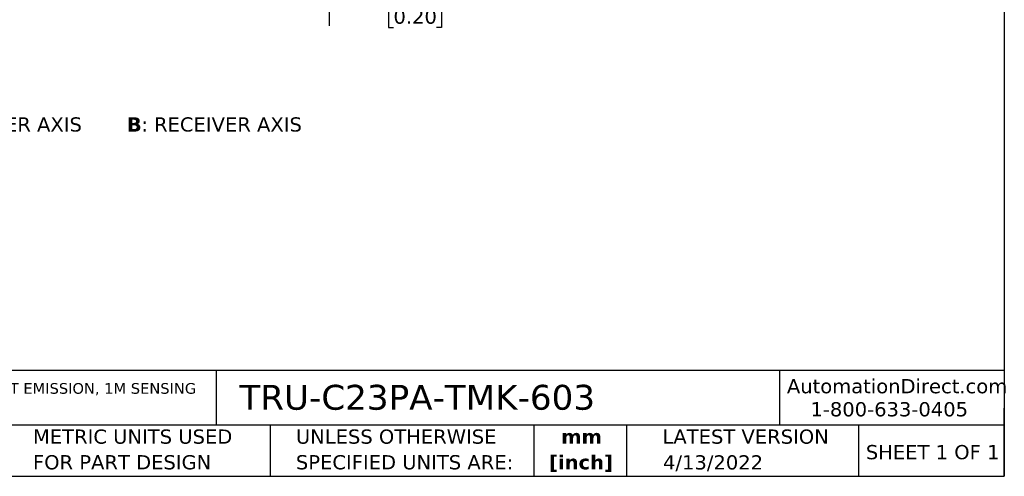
# Model space of a CAD drawing. Header units: millimetres. Extents: x 6 to 273, y 6 to 210.
# Tile 2 of 4: x 127 to 273, y 6 to 74. Entities that reach past the tile are written whole.
import ezdxf

# ---------------------------------------------------------------- set-up
doc = ezdxf.new("R2010")
doc.units = ezdxf.units.MM
doc.linetypes.add('SLD-Solid', pattern=[0])
doc.layers.add('DIMENSIONS', color=140, linetype='SLD-Solid', lineweight=25)
doc.layers.add('TEXT', color=140, linetype='SLD-Solid', lineweight=25)
doc.styles.add('SLDTEXTSTYLE0', font='VERDANAB.TTF')
doc.styles.add('SLDTEXTSTYLE1', font='VERDANA.TTF')
doc.dimstyles.new('SLDDIMSTYLE1', dxfattribs={"dimtxt": 2.158008, "dimasz": 3.302, "dimexe": 0, "dimexo": 0.0625, "dimgap": 0.539502, "dimtad": 0, "dimtih": 1, "dimtoh": 1, "dimrnd": 1e-09, "dimzin": 4, "dimdsep": 46, "dimtxsty": 'SLDTEXTSTYLE1', "dimsah": 1, "dimcen": 0.09, "dimadec": 0, "dimazin": 1, "dimtfac": 1, "dimtmove": 0, "dimatfit": 0, "dimfxl": 0, "dimfrac": 2, "dimtolj": 1, "dimtzin": 12, "dimarcsym": 0})

# ---------------------------------------------------------------- blocks, each defined once
blk = doc.blocks.new('SW_NOTE_0')
at = {"layer": 'TEXT', "color": 0, "attachment_point": 1}
for s, insert, char_height, style in [('A', (0, 2.69), 2.12, 'SLDTEXTSTYLE0'), (': EMITTER AXIS      ', (2.19, 2.69), 2.1167, 'SLDTEXTSTYLE1'), ('B', (30.97, 2.69), 2.12, 'SLDTEXTSTYLE0'), (': RECEIVER AXIS', (33.12, 2.69), 2.1167, 'SLDTEXTSTYLE1')]:
    blk.add_mtext(s, dxfattribs=dict(at, insert=insert, char_height=char_height, style=style))
blk = doc.blocks.new('SW_NOTE_0_1')
at = {"layer": 'TEXT', "color": 0, "char_height": 1.5875, "attachment_point": 1, "style": 'SLDTEXTSTYLE1'}
for s, insert in [('CONTRINEX PHOTOELECTRIC SENSOR, RECTANGULAR, POLARIZED RETROREFLECTIVE, ULTRA VIOLET LIGHT EMISSION, 1M SENSING ', (0, 2.02)), ('DISTANCE, COMPLEMENTARY LIGHT-ON/DARK-ON, PNP, TEACH-IN BUTTON, 4-WIRE, PIGTAIL.', (0, -1.1))]:
    blk.add_mtext(s, dxfattribs=dict(at, insert=insert))
blk = doc.blocks.new('SW_NOTE_0_2')
at = {"layer": 'TEXT', "color": 0, "char_height": 2.117, "attachment_point": 2, "style": 'SLDTEXTSTYLE0'}
for s, insert in [('mm', (2.84, 2.69)), ('[inch]', (2.76, -1.13))]:
    blk.add_mtext(s, dxfattribs=dict(at, insert=insert))
blk = doc.blocks.new('SW_NOTE_0_3')
at = {"layer": 'TEXT', "color": 0, "char_height": 2.1167, "attachment_point": 1, "style": 'SLDTEXTSTYLE1'}
for s, insert in [('UNLESS OTHERWISE ', (0, 2.69)), ('SPECIFIED UNITS ARE:', (0, -1.13))]:
    blk.add_mtext(s, dxfattribs=dict(at, insert=insert))
blk = doc.blocks.new('SW_NOTE_0_7')
at = {"layer": 'TEXT', "color": 0, "char_height": 2.1167, "attachment_point": 1, "style": 'SLDTEXTSTYLE1'}
for s, insert in [('METRIC UNITS USED ', (0, 2.69)), ('FOR PART DESIGN', (0, -1.13))]:
    blk.add_mtext(s, dxfattribs=dict(at, insert=insert))
blk = doc.blocks.new('_D_1')
at = {"layer": 'DIMENSIONS'}
for p, q in [((172.58, 96.99), (172.58, 73.44)), ((167.58, 76.62), (161.23, 76.62)), ((172.58, 76.62), (179.2, 76.62)), ((182.13, 76.62), (181.4, 76.62)), ((181.4, 76.62), (181.4, 73.19)), ((188.54, 76.62), (189.26, 76.62)), ((189.26, 76.62), (189.26, 73.19)), ((181.4, 73.19), (182.13, 73.19)), ((189.26, 73.19), (188.54, 73.19))]:
    blk.add_line(p, q, dxfattribs=at)
for points in [[(167.58, 76.62), (164.28, 77.13), (164.28, 76.11)], [(172.58, 76.62), (175.88, 76.11), (175.88, 77.13)]]:
    blk.add_solid(points, dxfattribs=at)
at = {"layer": 'DIMENSIONS', "char_height": 2.117, "attachment_point": 1, "style": 'SLDTEXTSTYLE1'}
for s, insert in [('5.0', (183.02, 79.79)), ('0.20', (182.13, 75.88))]:
    blk.add_mtext(s, dxfattribs=dict(at, insert=insert))

msp = doc.modelspace()

# ---------------------------------------------------------------- linework, layer by layer
at = {"layer": 'TEXT'}
for p, q in [((273.05, 209.55), (273.05, 6.35)), ((273.05, 22.126), (6.35, 22.126)), ((155.759, 22.126), (155.759, 13.97)), ((239.575, 22.126), (239.575, 13.97)), ((273.05, 6.35), (273.05, 16.51)), ((273.05, 13.97), (6.35, 13.97)), ((163.78, 13.97), (163.78, 6.35)), ((203.024, 13.97), (203.024, 6.35)), ((216.812, 13.97), (216.812, 6.35)), ((251.349, 13.97), (251.349, 6.35)), ((6.35, 6.35), (273.05, 6.35))]:
    msp.add_line(p, q, dxfattribs=at)

# ---------------------------------------------------------------- block references
for name, p in [('SW_NOTE_0', (111.474, 57.128)), ('SW_NOTE_0_1', (7.966, 18.216)), ('SW_NOTE_0_7', (128.478, 10.635)), ('SW_NOTE_0_3', (167.608, 10.635)), ('SW_NOTE_0_2', (207.286, 10.633))]:
    msp.add_blockref(name, p, dxfattribs=at)

# ---------------------------------------------------------------- texts
at = {"layer": 'TEXT', "style": 'SLDTEXTSTYLE1'}
for s, insert, char_height, attachment_point in [('AutomationDirect.com', (240.695, 20.836), 2.11667, 1), ('TRU-C23PA-TMK-603', (159.208, 19.975), 3.70417, 1), ('1-800-633-0405', (244.192, 17.397), 2.11667, 1), ('LATEST VERSION', (234.552, 13.324), 2.11667, 2), ('SHEET 1 OF 1', (252.441, 11.011), 2.11667, 1), ('4/13/2022', (229.701, 9.487), 2.1167, 2)]:
    msp.add_mtext(s, dxfattribs=dict(at, insert=insert, char_height=char_height, attachment_point=attachment_point))

# ---------------------------------------------------------------- dimensions: what is measured, and where the dimension line sits
at = {"layer": 'DIMENSIONS'}
dim = msp.add_linear_dim(base=(172.583, 76.619), p1=(167.583, 74.641), p2=(172.583, 98.258), dimstyle='SLDDIMSTYLE1', dxfattribs=at)
dim.commit()
dim.dimension.update_dxf_attribs({"geometry": '_D_1', "text_midpoint": (185.333, 76.619), "dimtype": 160})

doc.saveas('drawing.dxf')
